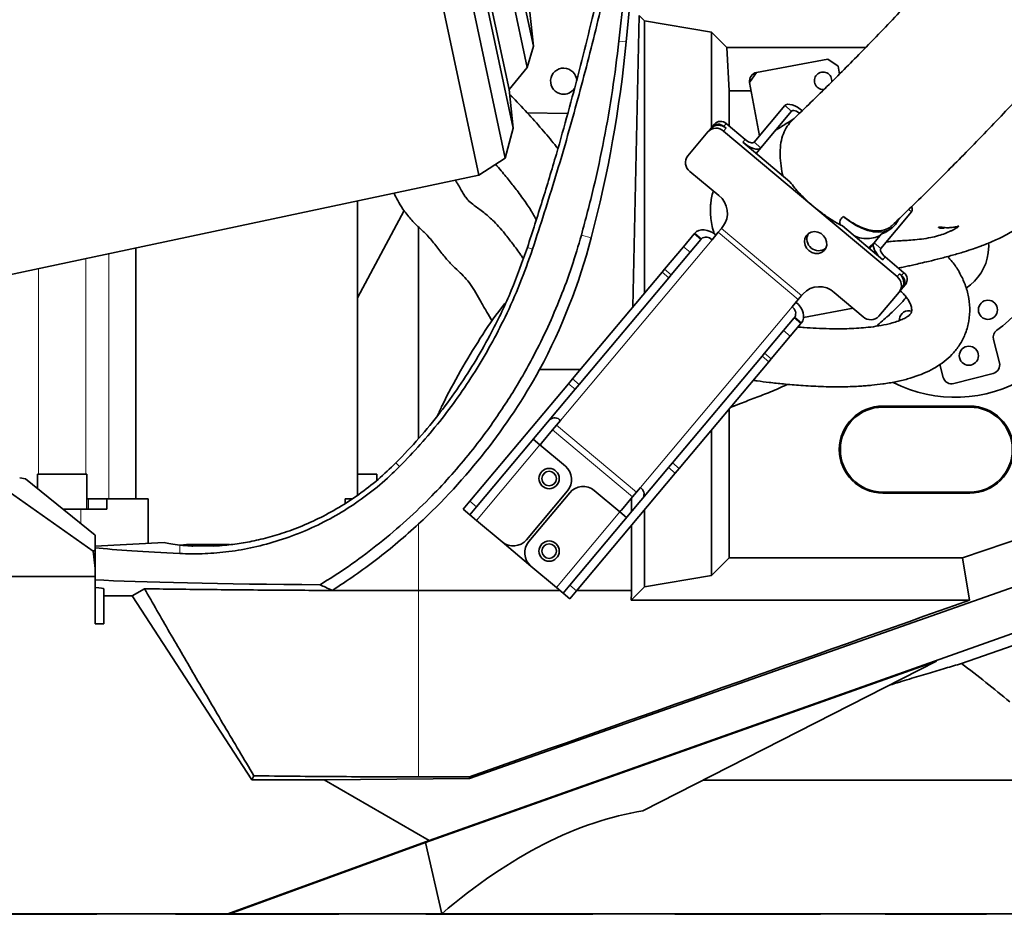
# Model space of a CAD drawing. Header units: millimetres. Extents: x 0 to 14900, y 0 to 10500.
# Tile 7 of 56: x 3291 to 3631, y 4831 to 5140. Entities that reach past the tile are written whole.
import ezdxf

# ---------------------------------------------------------------- set-up
doc = ezdxf.new("R2010")
doc.units = ezdxf.units.MM
doc.header["$LTSCALE"] = 25
doc.styles.add('SLDTEXTSTYLE0', font='TXT', dxfattribs={"width": 0.605})
doc.dimstyles.new('SLDDIMSTYLE0', dxfattribs={"dimtxt": 87.5, "dimasz": 87.5, "dimexe": 0, "dimexo": 0.0625, "dimgap": 21.875, "dimtad": 1, "dimdec": 0, "dimrnd": 1e-09, "dimzin": 12, "dimdsep": 46, "dimtxsty": 'SLDTEXTSTYLE0', "dimsah": 1, "dimcen": 0.09, "dimadec": 0, "dimazin": 3, "dimtfac": 1, "dimtofl": 0, "dimtmove": 0, "dimatfit": 3, "dimfxl": 1, "dimfrac": 2, "dimtolj": 1, "dimtzin": 12, "dimarcsym": 0})

# ---------------------------------------------------------------- blocks, each defined once
blk = doc.blocks.new('_D')
at = {"color": 7, "linetype": 'Continuous', "lineweight": 0}
for p, q in [((4339.86, 5274.27), (4339.86, 3924.27)), ((3428.89, 4045.47), (3428.89, 3924.27)), ((4339.86, 3961.77), (3428.89, 3961.77))]:
    blk.add_line(p, q, dxfattribs=at)
at = {"color": 7, "linetype": 'Continuous', "lineweight": 18}
for points in [[(3428.89, 3961.77), (3516.39, 3949.27), (3516.39, 3974.27)], [(4339.86, 3961.77), (4252.36, 3974.27), (4252.36, 3949.27)]]:
    blk.add_solid(points, dxfattribs=at)
at = {"color": 7, "linetype": 'Continuous', "lineweight": 18, "insert": (3784.11, 4074.56), "char_height": 87.5, "attachment_point": 1, "style": 'SLDTEXTSTYLE0'}
blk.add_mtext('911', dxfattribs=at)
blk = doc.blocks.new('_D_1')
at = {"color": 7, "linetype": 'Continuous', "lineweight": 0}
for p, q in [((2278.88, 5274.27), (2278.88, 3956.77)), ((3428.89, 4503.26), (3428.89, 3956.77)), ((2278.88, 3994.27), (3428.89, 3994.27))]:
    blk.add_line(p, q, dxfattribs=at)
at = {"color": 7, "linetype": 'Continuous', "lineweight": 18}
for points in [[(2278.88, 3994.27), (2366.38, 3981.77), (2366.38, 4006.77)], [(3428.89, 3994.27), (3341.39, 4006.77), (3341.39, 3981.77)]]:
    blk.add_solid(points, dxfattribs=at)
at = {"color": 7, "linetype": 'Continuous', "lineweight": 18, "insert": (2720.2, 4107.06), "char_height": 87.5, "attachment_point": 1, "style": 'SLDTEXTSTYLE0'}
blk.add_mtext('1150', dxfattribs=at)
blk = doc.blocks.new('_D_2')
at = {"color": 7, "linetype": 'Continuous', "lineweight": 0}
for p, q in [((1569.42, 5749.71), (1569.42, 3706.77)), ((3428.89, 4045.47), (3428.89, 3706.77)), ((1569.42, 3744.27), (3428.89, 3744.27))]:
    blk.add_line(p, q, dxfattribs=at)
at = {"color": 7, "linetype": 'Continuous', "lineweight": 18}
for points in [[(1569.42, 3744.27), (1656.92, 3731.77), (1656.92, 3756.77)], [(3428.89, 3744.27), (3341.39, 3756.77), (3341.39, 3731.77)]]:
    blk.add_solid(points, dxfattribs=at)
at = {"color": 7, "linetype": 'Continuous', "lineweight": 18, "insert": (2365.47, 3857.06), "char_height": 87.5, "attachment_point": 1, "style": 'SLDTEXTSTYLE0'}
blk.add_mtext('1859', dxfattribs=at)
blk = doc.blocks.new('_D_3')
at = {"color": 7, "linetype": 'Continuous', "lineweight": 0}
for p, q in [((6029.48, 5372.32), (6029.48, 3670.18)), ((3428.89, 4045.47), (3428.89, 3670.18)), ((6029.48, 3707.68), (3428.89, 3707.68))]:
    blk.add_line(p, q, dxfattribs=at)
at = {"color": 7, "linetype": 'Continuous', "lineweight": 18}
for points in [[(3428.89, 3707.68), (3516.39, 3695.18), (3516.39, 3720.18)], [(6029.48, 3707.68), (5941.98, 3720.18), (5941.98, 3695.18)]]:
    blk.add_solid(points, dxfattribs=at)
at = {"color": 7, "linetype": 'Continuous', "lineweight": 18, "insert": (4595.5, 3820.48), "char_height": 87.5, "attachment_point": 1, "style": 'SLDTEXTSTYLE0'}
blk.add_mtext('2601', dxfattribs=at)

msp = doc.modelspace()

# ---------------------------------------------------------------- linework, layer by layer
at = {"color": 7, "linetype": 'Continuous', "lineweight": 35}
for p, q in [((3378.9687656, 5419.4349009), (3449.6628504, 5086.8655903)), ((3389.5874618, 5417.7531992), (3458.6793576, 5092.7211369)), ((3396.3534127, 5409.3981567), (3461.4618028, 5103.1058771)), ((3400.4652088, 5396.7438819), (3460.070831, 5116.338516)), ((3409.2818154, 5392.2517337), (3466.2978906, 5124.0284885)), ((3414.2525475, 5386.4318998), (3468.4715593, 5131.3670039)), ((3504.3706016, 5174.2675931), (3500.4172923, 5132.7848523)), ((3468.4715593, 5131.3670039), (3465.6983795, 5157.7489108)), ((3502.7564238, 5041.4536405), (3504.8843108, 5141.9483628)), ((3506.8002248, 5140.0324488), (3504.8843108, 5141.9483628)), ((3506.8002248, 5140.0324488), (3506.8002248, 5046.2728549)), ((3529.7955306, 5136.1632125), (3506.8002248, 5140.0324488)), ((3535.0985848, 5130.8601583), (3529.7955306, 5136.1632125)), ((3529.7955306, 5136.1632125), (3529.7955306, 5103.2363459)), ((3466.2978906, 5124.0284885), (3468.4715593, 5131.3670039)), ((3535.0985848, 5130.8601583), (3582.9727947, 5130.8601583)), ((3535.8836242, 5115.8807153), (3535.0985848, 5130.8601583)), ((3545.3953709, 5122.2930523), (3569.9767436, 5126.8489404)), ((3573.4732149, 5124.4458823), (3569.9767436, 5126.8489404)), ((3460.070831, 5116.338516), (3466.2978906, 5124.0284885)), ((3545.3953709, 5122.2930523), (3542.9923128, 5118.796581)), ((3573.4732149, 5124.4458823), (3573.9756102, 5121.7352)), ((3546.3914319, 5100.4565754), (3542.9923128, 5118.796581)), ((3461.4618028, 5103.1058771), (3460.070831, 5116.338516)), ((3535.8836242, 5115.8807153), (3535.8836242, 5103.8177051)), ((3543.5327365, 5115.8807153), (3535.8836242, 5115.8807153)), ((3480.2191387, 5108.1715042), (3466.3571765, 5108.3210786)), ((3555.114351, 5110.8521456), (3544.5198535, 5098.2261151)), ((3557.4124844, 5108.9237828), (3546.8179869, 5096.2977523)), ((3530.0345962, 5103.5212531), (3530.8495575, 5104.4924862)), ((3541.4067588, 5099.1832449), (3534.8953811, 5104.6469395)), ((3458.6793576, 5092.7211369), (3461.4618028, 5103.1058771)), ((3521.6463104, 5093.5244834), (3528.6370714, 5101.855748)), ((3528.6370714, 5101.855748), (3529.4520327, 5102.8269811)), ((3530.0345962, 5103.5212531), (3529.4520327, 5102.8269811)), ((3564.4257939, 5076.5578473), (3534.0315028, 5102.0616857)), ((3534.8464642, 5103.0329188), (3534.0804197, 5103.6757064)), ((3556.8653695, 5084.5568635), (3540.5917975, 5098.2120117)), ((3546.8179869, 5096.2977523), (3545.1880642, 5094.3552861)), ((3449.6628504, 5086.8655903), (3458.6793576, 5092.7211369)), ((3522.3802345, 5088.1762448), (3532.3388123, 5079.8200059)), ((3230.2925013, 5040.2341497), (3449.6628504, 5086.8655903)), ((3407.8395456, 5077.9752322), (3407.8395456, 4976.5220548)), ((3407.8395456, 5044.5512906), (3423.8879796, 5074.6714442)), ((3565.8383205, 5075.3725967), (3564.4257939, 5076.5578473)), ((3593.7829694, 5051.9242522), (3565.8383205, 5075.3725967)), ((3588.1843868, 5061.5872214), (3598.7788843, 5074.2132519)), ((3428.8889757, 5068.9760742), (3428.8889757, 4996.058922)), ((3523.8847942, 5066.6334519), (3524.0648766, 5066.8480657)), ((3532.1606694, 5067.1619128), (3530.0247017, 5064.6163657)), ((3532.1606694, 5067.1619128), (3533.2578635, 5068.4694979)), ((3533.2578635, 5068.4694979), (3533.8066605, 5069.1235287)), ((3574.9839247, 5069.3535905), (3574.2292799, 5069.757281)), ((3588.8525974, 5057.7163923), (3574.9839247, 5069.3535905)), ((3589.636564, 5067.1290579), (3588.3647881, 5066.4693868)), ((3589.6644665, 5067.0833598), (3591.6157035, 5068.3393679)), ((3520.17488, 5062.2121483), (3523.8847942, 5066.6334519)), ((3526.1829276, 5064.705089), (3522.4730134, 5060.2837855)), ((3526.1829276, 5064.705089), (3526.3630099, 5064.9197029)), ((3583.9800806, 5061.8049194), (3586.1978304, 5063.9025724)), ((3585.8862534, 5063.5155842), (3584.2563308, 5061.573118)), ((3585.8862534, 5063.5155842), (3588.3647881, 5066.4693868)), ((3331.4720132, 5061.7418257), (3331.4720132, 4975.2675931)), ((3513.622898, 5054.4038001), (3520.17488, 5062.2121483)), ((3515.9210313, 5052.4754373), (3522.4730134, 5060.2837855)), ((3584.9485702, 5062.5304056), (3584.951703, 5062.5135023)), ((3596.1789365, 5053.2239308), (3589.6675588, 5058.6876255)), ((3481.9257489, 5016.6286089), (3512.7876174, 5053.4083515)), ((3512.7876174, 5053.4083515), (3513.622898, 5054.4038001)), ((3484.2238822, 5014.700246), (3515.0857507, 5051.4799887)), ((3515.9210313, 5052.4754373), (3515.0857507, 5051.4799887)), ((3595.3639752, 5052.2526977), (3594.5979307, 5052.8954853)), ((3587.5261325, 5038.244749), (3594.5168935, 5046.5760135)), ((3595.3318548, 5047.5472467), (3594.5168935, 5046.5760135)), ((3595.9144183, 5048.2415187), (3595.3318548, 5047.5472467)), ((3596.7293796, 5049.2127518), (3595.9144183, 5048.2415187)), ((3557.6023017, 5041.4760118), (3559.7382693, 5044.0215589)), ((3560.8354635, 5045.329144), (3559.7382693, 5044.0215589)), ((3561.3842604, 5045.9831747), (3560.8354635, 5045.329144)), ((3572.1731233, 5046.3950502), (3582.1317011, 5038.0388113)), ((3578.6192268, 5040.9861272), (3561.5668409, 5037.8256542)), ((3554.64688, 5033.2867059), (3558.3567942, 5037.7080094)), ((3558.3567942, 5037.7080094), (3558.5368766, 5037.9226233)), ((3594.5934133, 5037.2916424), (3594.5662534, 5036.7767977)), ((3548.0948979, 5025.4783577), (3554.64688, 5033.2867059)), ((3560.6549275, 5035.7796466), (3556.9450133, 5031.3583431)), ((3560.6549275, 5035.7796466), (3560.8350099, 5035.9942604)), ((3550.3930312, 5023.5499949), (3556.9450133, 5031.3583431)), ((3629.0871723, 5022.172897), (3627.0108065, 5030.2016077)), ((3516.3977488, 4987.7031664), (3547.2596173, 5024.482909)), ((3547.2596173, 5024.482909), (3548.0948979, 5025.4783577)), ((3550.3930312, 5023.5499949), (3549.5577506, 5022.5545462)), ((3470.6161993, 5019.8239373), (3484.6069478, 5019.8239373)), ((3518.6958822, 4985.7748036), (3549.5577506, 5022.5545462)), ((3608.5777568, 5021.5983394), (3609.7242195, 5017.1652969)), ((3480.5442072, 5014.9821516), (3481.9257489, 5016.6286089)), ((3613.3798024, 5015.011994), (3626.9338694, 5018.517314)), ((3446.556135, 4974.4767445), (3480.5442072, 5014.9821516)), ((3448.8542684, 4972.5483816), (3482.8423405, 5013.0537888)), ((3484.2238822, 5014.700246), (3482.8423405, 5013.0537888)), ((3247.477339, 5006.0048277), (3316.6903717, 4957.2181682)), ((3535.8836242, 5006.2583569), (3535.8836242, 4954.9600673)), ((3618.8889757, 5007.2675931), (3588.8889757, 5007.2675931)), ((3618.8889757, 5006.9007387), (3588.8889757, 5006.9007387)), ((3477.7549618, 5002.3237154), (3476.3914033, 5000.6986897)), ((3471.2168008, 4994.5318385), (3475.0278449, 4999.073664)), ((3475.0278449, 4999.073664), (3476.3914033, 5000.6986897)), ((3529.7955306, 4999.0028495), (3529.7955306, 4948.8719737)), ((3470.6842981, 4993.8972265), (3468.3861647, 4995.8255893)), ((3470.6842981, 4993.8972265), (3479.4938092, 4986.505169)), ((3481.028135, 4945.551302), (3515.0162072, 4986.0567092)), ((3515.0162072, 4986.0567092), (3516.3977488, 4987.7031664)), ((3518.6958822, 4985.7748036), (3517.3143405, 4984.1283463)), ((3291.3992754, 4982.5074361), (3293.4355789, 4982.1675931)), ((3293.4355789, 4982.1675931), (3317.3889757, 4962.7046423)), ((3297.5161691, 4983.7675931), (3297.5161691, 4978.8519746)), ((3297.5161691, 4983.7675931), (3306.0161691, 4983.7675931)), ((3306.0161691, 4983.7675931), (3314.5161691, 4983.7675931)), ((3314.5161691, 4971.7675931), (3314.5161691, 4983.7675931)), ((3407.8395456, 4983.7675931), (3414.5161691, 4983.7675931)), ((3414.5161691, 4981.6785951), (3414.5161691, 4983.7675931)), ((3483.3262683, 4943.6229392), (3517.3143405, 4984.1283463)), ((3503.9690033, 4977.5583358), (3505.3325617, 4979.1833614)), ((3315.1094358, 4975.2675931), (3314.5161691, 4975.2675931)), ((3321.4864849, 4975.2675931), (3315.1094358, 4975.2675931)), ((3321.4864849, 4971.7675931), (3321.4864849, 4975.2675931)), ((3321.4864849, 4975.2675931), (3330.3352011, 4975.2675931)), ((3330.3352011, 4975.2675931), (3331.4720132, 4975.2675931)), ((3331.4720132, 4975.2675931), (3335.7146539, 4975.2675931)), ((3335.7146539, 4975.2675931), (3335.7146539, 4959.9214256)), ((3403.5969049, 4975.2675931), (3405.9255908, 4975.2675931)), ((3403.5969049, 4975.2675931), (3403.5969049, 4973.7413045)), ((3446.4829954, 4878.8369989), (3729.6763111, 4978.5255882)), ((3480.2333502, 4978.0521767), (3466.0920227, 4961.1991989)), ((3480.9993946, 4977.4093891), (3466.8580672, 4960.5564113)), ((3498.261898, 4970.7568725), (3489.4523869, 4978.1489301)), ((3502.6054449, 4975.9333101), (3498.7944007, 4971.3914845)), ((3502.2984339, 4970.9002572), (3502.2984339, 4975.5674287)), ((3503.9690033, 4977.5583358), (3502.6054449, 4975.9333101)), ((3588.8889757, 4977.6344476), (3618.8889757, 4977.6344476)), ((3588.8889757, 4977.2675931), (3618.8889757, 4977.2675931)), ((3306.2350423, 4971.7675931), (3312.5161691, 4971.7675931)), ((3312.5161691, 4971.7675931), (3321.4864849, 4971.7675931)), ((3444.2332527, 4971.7084411), (3446.556135, 4974.4767445)), ((3448.8542684, 4972.5483816), (3446.531386, 4969.7800783)), ((3446.531386, 4969.7800783), (3444.2332527, 4971.7084411)), ((3446.531386, 4969.7800783), (3448.8295193, 4967.8517154)), ((3500.5600313, 4968.8285097), (3498.261898, 4970.7568725)), ((3506.8002248, 4971.5981112), (3506.8002248, 4945.0027374)), ((3658.6965016, 4969.2725413), (3616.4121186, 4954.9600673)), ((3738.3816516, 4966.0396344), (3432.509017, 4857.500162)), ((3457.6390304, 4960.4596579), (3448.8295193, 4967.8517154)), ((3502.2984339, 4943.6377897), (3502.2984339, 4966.2330858)), ((3317.3889757, 4957.5506744), (3317.3889757, 4962.7046423)), ((3616.0143876, 4918.4836305), (3741.5379271, 4962.2714585)), ((3341.1881341, 4960.2082786), (3317.3889757, 4958.9610175)), ((3348.8649432, 4959.4841581), (3346.6748677, 4959.3495979)), ((3363.6614542, 4959.4841581), (3348.8649432, 4959.4841581)), ((3467.5976082, 4952.103419), (3457.6390304, 4960.4596579)), ((3317.3889757, 4957.5506744), (3316.6903717, 4957.2181682)), ((3316.6903717, 4957.2181682), (3317.3889757, 4951.3245415)), ((3317.3889757, 4957.5506744), (3317.3889757, 4951.3245415)), ((3535.8836242, 4954.9600673), (3529.7955306, 4948.8719737)), ((3616.4121186, 4954.9600673), (3535.8836242, 4954.9600673)), ((3616.4121186, 4954.9600673), (3618.8159554, 4940.3606093)), ((3467.5976082, 4952.103419), (3476.4071193, 4944.7113615)), ((3285.6259532, 4948.5282871), (3317.3889757, 4948.5282871)), ((3317.3889757, 4948.5282871), (3317.3889757, 4951.3245415)), ((3317.3889757, 4932.1675931), (3317.3889757, 4948.5282871)), ((3529.7955306, 4948.8719737), (3506.8002248, 4945.0027374)), ((3476.4071193, 4944.7113615), (3478.7052526, 4942.7829986)), ((3478.7052526, 4942.7829986), (3481.028135, 4945.551302)), ((3506.8002248, 4945.0027374), (3502.1580967, 4940.3606093)), ((3320.3889757, 4941.8545098), (3320.3889757, 4944.3147367)), ((3320.3889757, 4941.8545098), (3320.3889757, 4932.1675931)), ((3320.3889757, 4941.8545098), (3330.1927796, 4941.8545098)), ((3330.1927796, 4941.8545098), (3334.4224742, 4944.2896298)), ((3371.3798784, 4878.4319394), (3330.1927796, 4941.8545098)), ((3428.8889757, 4943.6377897), (3477.6865523, 4943.6377897)), ((3481.0033859, 4940.8546358), (3478.7052526, 4942.7829986)), ((3483.3262683, 4943.6229392), (3481.0033859, 4940.8546358)), ((3483.3387294, 4943.6377897), (3502.2984339, 4943.6377897)), ((3618.8159554, 4940.3606093), (3502.1580967, 4940.3606093)), ((3317.3889757, 4932.1675931), (3320.3889757, 4932.1675931)), ((3607.4247016, 4919.3412645), (3431.3077611, 4856.8458411)), ((3506.2329446, 4867.6730971), (3607.4247016, 4919.3412645)), ((3372.1258003, 4879.8057567), (3371.3798784, 4878.4319394)), ((3371.3798784, 4878.4319394), (3396.3998061, 4878.4319394)), ((3396.3998061, 4878.4319394), (3446.4829954, 4878.8369989)), ((3396.3998061, 4878.4319394), (3432.509017, 4857.500162)), ((3446.3833498, 4879.4421865), (3428.8889757, 4879.4421865)), ((3446.3833498, 4879.4421865), (3446.4829954, 4878.8369989)), ((3659.0460622, 4878.337577), (3527.1192566, 4878.337577)), ((3432.509017, 4857.500162), (3363.1831038, 4832.2675931)), ((3431.3077611, 4856.8458411), (3363.7795798, 4832.2675931)), ((3436.891504, 4832.2675931), (3431.3077611, 4856.8458411)), ((3363.1831038, 4832.2675931), (3263.7214744, 4832.2675931)), ((3318.0342202, 4832.0850534), (3271.5424916, 4832.0850534)), ((3318.0342202, 4832.0850534), (3318.0342202, 4832.2675931)), ((3345.0677018, 4832.0850534), (3345.0677018, 4832.2675931)), ((3345.1942573, 4832.2675931), (3345.0677018, 4832.0850534)), ((3401.4005675, 4832.0850534), (3345.0677018, 4832.0850534)), ((3363.7795798, 4832.2675931), (3363.1831038, 4832.2675931)), ((3363.7795798, 4832.2675931), (3436.891504, 4832.2675931)), ((3401.4005675, 4832.0850534), (3401.3608589, 4832.2675931)), ((3401.4005675, 4832.0850534), (3401.4005675, 4832.2675931)), ((3431.3539411, 4832.0850534), (3431.3539411, 4832.2675931)), ((3431.414547, 4832.2675931), (3431.3539411, 4832.0850534)), ((3488.9517758, 4832.0850534), (3431.3539411, 4832.0850534)), ((3674.3889757, 4832.2675931), (3436.891504, 4832.2675931)), ((3488.9517758, 4832.0850534), (3488.9517758, 4832.2675931)), ((3517.2649118, 4832.0850534), (3517.2649118, 4832.2675931)), ((3567.3589672, 4832.0850534), (3517.2649118, 4832.0850534)), ((3567.3589672, 4832.0850534), (3567.3589672, 4832.2675931)), ((3589.7214473, 4832.0850534), (3589.7214473, 4832.2675931)), ((3624.6853577, 4832.0850534), (3589.7214473, 4832.0850534)), ((3624.6853577, 4832.0850534), (3624.6853577, 4832.2675931))]:
    msp.add_line(p, q, dxfattribs=at)
at = {"color": 8, "linetype": 'Continuous', "lineweight": 18}
for p, q in [((3497.9563327, 5133.0718438), (3500.4172923, 5132.7848523)), ((3557.4124844, 5108.9237828), (3555.114351, 5110.8521456)), ((3534.8953811, 5104.6469395), (3534.0804197, 5103.6757064)), ((3534.8464642, 5103.0329188), (3534.0315028, 5102.0616857)), ((3540.5917975, 5098.2120117), (3541.4067588, 5099.1832449)), ((3544.5198535, 5098.2261151), (3546.8179869, 5096.2977523)), ((3598.7788843, 5074.2132519), (3597.8136207, 5075.0232042)), ((3526.3630099, 5064.9197029), (3524.0648766, 5066.8480657)), ((3559.7382693, 5044.0215589), (3532.1606694, 5067.1619128)), ((3560.8354635, 5045.329144), (3533.2578635, 5068.4694979)), ((3477.7549618, 5002.3237154), (3530.0247017, 5064.6163657)), ((3484.9963779, 5066.1756428), (3488.3716864, 5065.2113538)), ((3523.8847942, 5066.6334519), (3526.1829276, 5064.705089)), ((3585.8862534, 5063.5155842), (3588.1843868, 5061.5872214)), ((3468.1815682, 5061.3780672), (3466.4038762, 5061.9782408)), ((3522.4730134, 5060.2837855), (3520.17488, 5062.2121483)), ((3314.1858982, 4983.7675931), (3314.1858982, 5058.0673253)), ((3322.1647137, 5059.7633779), (3322.1647137, 4975.2675931)), ((3589.6675588, 5058.6876255), (3588.8525974, 5057.7163923)), ((3297.8464399, 5054.5940551), (3297.8464399, 4983.7675931)), ((3515.0857507, 5051.4799887), (3512.7876174, 5053.4083515)), ((3513.622898, 5054.4038001), (3515.9210313, 5052.4754373)), ((3595.3639752, 5052.2526977), (3596.1789365, 5053.2239308)), ((3593.7829694, 5051.9242522), (3594.5979307, 5052.8954853)), ((3557.6023017, 5041.4760118), (3505.3325617, 4979.1833614)), ((3558.3567942, 5037.7080094), (3560.6549275, 5035.7796466)), ((3558.5368766, 5037.9226233), (3560.8350099, 5035.9942604)), ((3556.9450133, 5031.3583431), (3554.64688, 5033.2867059)), ((3549.5577506, 5022.5545462), (3547.2596173, 5024.482909)), ((3548.0948979, 5025.4783577), (3550.3930312, 5023.5499949)), ((3481.9257489, 5016.6286089), (3484.2238822, 5014.700246)), ((3482.8423405, 5013.0537888), (3480.5442072, 5014.9821516)), ((3588.8889757, 5006.9007387), (3588.8889757, 5007.2675931)), ((3618.8889757, 5006.9007387), (3618.8889757, 5007.2675931)), ((3502.6054449, 4975.9333101), (3475.0278449, 4999.073664)), ((3503.9690033, 4977.5583358), (3476.3914033, 5000.6986897)), ((3448.8295193, 4967.8517154), (3470.6842981, 4993.8972265)), ((3422.3638002, 4986.4394676), (3421.0897752, 4987.6976901)), ((3517.3143405, 4984.1283463), (3515.0162072, 4986.0567092)), ((3516.3977488, 4987.7031664), (3518.6958822, 4985.7748036)), ((3315.1094358, 4971.7675931), (3315.1094358, 4975.2675931)), ((3588.8889757, 4977.6344476), (3588.8889757, 4977.2675931)), ((3618.8889757, 4977.6344476), (3618.8889757, 4977.2675931)), ((3312.5161691, 4971.7675931), (3312.5161691, 4966.6639637)), ((3446.556135, 4974.4767445), (3448.8542684, 4972.5483816)), ((3498.261898, 4970.7568725), (3476.4071193, 4944.7113615)), ((3428.8889757, 4966.6251821), (3428.8889757, 4943.6377897)), ((3346.595877, 4956.406409), (3346.595877, 4959.3578736)), ((3481.028135, 4945.551302), (3483.3262683, 4943.6229392)), ((3428.8889757, 4879.4421865), (3428.8889757, 4943.6377897))]:
    msp.add_line(p, q, dxfattribs=at)
at = {"color": 7, "linetype": 'Continuous', "lineweight": 35, "flags": 128}
for points in [[(3561.3405404, 5108.9378862), (3560.4125347, 5109.6529721), (3559.4575548, 5110.2659298), (3558.5122999, 5110.7532036), (3557.6130958, 5111.0960679), (3556.7944982, 5111.2813466), (3556.0879654, 5111.3019195), (3555.5206491, 5111.1569961), (3555.114351, 5110.8521456)], [(3560.205483, 5108.2198701), (3560.0615762, 5108.324196), (3559.5840862, 5108.6306749), (3559.1114588, 5108.8743118), (3558.6618567, 5109.0457439), (3558.2525579, 5109.1383833), (3557.8992915, 5109.1486697), (3557.6156334, 5109.076208), (3557.4124844, 5108.9237828)], [(3546.8179869, 5096.2977523), (3546.4116887, 5095.9929019), (3545.8443725, 5095.8479784), (3545.1378397, 5095.8685514), (3544.3192421, 5096.0538301), (3543.4200379, 5096.3966944), (3542.4747831, 5096.8839682), (3541.5198031, 5097.4969258), (3540.5917975, 5098.2120117)], [(3544.5198535, 5098.2261151), (3544.3167045, 5098.0736899), (3544.0330463, 5098.0012282), (3543.67978, 5098.0115147), (3543.2704812, 5098.104154), (3542.8208791, 5098.2755862), (3542.3482516, 5098.5192231), (3541.8707617, 5098.8257019), (3541.4067588, 5099.1832449)], [(3594.3420306, 5071.5357182), (3594.2327962, 5071.3149858), (3593.3086376, 5069.8768209), (3592.157496, 5068.7279176), (3590.7964859, 5067.8853571), (3589.2458416, 5067.3616659), (3587.5286171, 5067.1646299), (3585.6703427, 5067.2971785), (3583.6986459, 5067.7573409), (3581.6428406, 5068.5382759), (3579.5334908, 5069.6283731), (3577.4019568, 5071.0114258), (3575.2799288, 5072.6668716)], [(3531.3882601, 5066.2413914), (3530.4391722, 5066.9313524), (3529.4217556, 5067.469901), (3528.3751091, 5067.8363409), (3527.3394548, 5068.0165902), (3526.3545922, 5068.003722), (3525.458369, 5067.7982307), (3524.6852267, 5067.4080134), (3524.0648766, 5066.8480657)], [(3563.4117927, 5060.8452842), (3564.4185016, 5060.2108026), (3565.5428132, 5059.8794538), (3566.6848276, 5059.8806799), (3567.7430718, 5060.2143717), (3568.623516, 5060.8508794), (3569.247929, 5061.7336463), (3569.560829, 5062.7842349), (3569.5344134, 5063.9092956), (3569.1710293, 5065.008862), (3568.502965, 5065.9852327), (3567.589581, 5066.7516529), (3566.5120355, 5067.2400228), (3565.366073, 5067.4069485), (3564.2535174, 5067.2375981), (3563.2732242, 5066.747019), (3562.5122966, 5065.9788013), (3562.0383465, 5065.0012046), (3561.8934863, 5063.9010926), (3562.0905876, 5062.7762151), (3562.6121371, 5061.7265224), (3563.4117927, 5060.8452842)], [(3588.8525974, 5057.7163923), (3587.9872288, 5058.5061261), (3587.2177528, 5059.3401588), (3586.57374, 5060.1864389), (3586.0799394, 5061.0124444), (3585.7553275, 5061.7864323), (3585.612379, 5062.4786588), (3585.6565873, 5063.062522), (3585.8862534, 5063.5155842)], [(3625.2435384, 5060.0486478), (3625.3870065, 5062.5263383), (3625.3510591, 5063.4023744)], [(3584.8294826, 5062.2561738), (3584.9443157, 5062.4827049), (3584.9695998, 5062.7062345)], [(3589.6675588, 5058.6876255), (3589.2348744, 5059.0824923), (3588.8501364, 5059.4995087), (3588.52813, 5059.9226487), (3588.2812298, 5060.3356515), (3588.1189238, 5060.7226455), (3588.0474496, 5061.0687587), (3588.0695537, 5061.3606903), (3588.1843868, 5061.5872214)], [(3560.8350099, 5035.9942604), (3561.278728, 5036.7024199), (3561.5287624, 5037.531577), (3561.5755042, 5038.4498677), (3561.4171574, 5039.4220026), (3561.059807, 5040.410623), (3560.5171858, 5041.377737), (3559.8101464, 5042.2861787), (3558.9658601, 5043.1010374)]]:
    msp.add_lwpolyline(points, dxfattribs=at)
at = {"color": 7, "linetype": 'Continuous', "lineweight": 35}
for centre, radius in [((3625.129915, 5040.4503763), 3.3), ((3618.5617057, 5024.6176852), 3.3), ((3473.8889757, 4982.2675931), 3.5), ((3473.8889757, 4982.2675931), 2.5), ((3473.8889757, 4957.2675931), 3.5), ((3473.8889757, 4957.2675931), 2.5)]:
    msp.add_circle(centre, radius, dxfattribs=at)
at = {"color": 7, "linetype": 'Continuous', "lineweight": 18}
msp.add_arc((3748.8889757, 5324.2675931), 1470.0106292, 103.9946004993, 206.0053995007, dxfattribs=at)
at = {"color": 7, "linetype": 'Continuous', "lineweight": 35}
for centre, radius, start, end in [((3478.8889757, 5119.2675931), 4.5, 1.901919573, 262.442926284), ((3545.9420775, 5119.3432876), 3, 100.5, 190.5), ((3568.3026275, 5119.4194495), 3, 352.326650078, 280.5), ((3478.8889757, 5119.2675931), 4.5, 262.442926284, 325.004879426), ((3532.1351086, 5101.5657713), 2.8698539, 47.324663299, 137.047859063), ((3532.9500699, 5102.5370044), 2.8698539, 47.3246633, 137.047859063), ((3531.4377546, 5099.2484389), 3.8264719, 47.324663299, 137.047859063), ((3532.252716, 5100.219672), 3.8264719, 47.324663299, 137.047859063), ((3524.7003421, 5091.2191033), 3.8264719, 142.952140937, 232.675336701), ((3527.698597, 5073.7342889), 7.6529438, 322.952140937, 52.675336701), ((3597.0713929, 5075.2133666), 1.978827, 329.641569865, 22.093233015), ((3608.3889757, 5062.2675931), 35, 304.505190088, 10.5), ((3528.032987, 5062.826129), 2.6780357, 41.950533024, 128.578246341), ((3566.7846847, 5064.8649403), 4.0604377, 154.084668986, 305.915331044), ((3608.3889757, 5062.2675931), 17, 302.688950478, 352.5), ((3613.8889757, 5057.2675931), 47, 242.932367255, 0), ((3594.4388558, 5050.9417869), 2.8698539, 322.952140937, 52.675336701), ((3591.4628618, 5048.8813936), 3.8264719, 322.952140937, 52.675336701), ((3592.2778231, 5049.8526268), 3.8264719, 322.952140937, 52.675336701), ((3593.6238945, 5049.9705538), 2.8698539, 322.952140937, 52.675336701), ((3566.9856269, 5040.7685566), 7.6529438, 47.324663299, 137.047859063), ((3556.1851203, 5039.2036843), 2.6780357, 331.421753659, 58.049466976), ((3597.8651813, 5036.860906), 3.3, 73.08411459, 172.5), ((3584.7254493, 5040.8520581), 3.8264719, 227.324663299, 317.047859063), ((3629.9152495, 5030.9527478), 3, 124.505190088, 194.5), ((3283.271875, 5123.8061473), 214.2666466, 312.81293584, 330.968296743), ((3626.1827294, 5021.421757), 3, 284.5, 14.5), ((3612.6286624, 5017.9164369), 3, 194.5, 284.5), ((3588.8889757, 4992.2675931), 15, 90, 270), ((3588.8889757, 4992.2675931), 14.6331455, 90, 270), ((3618.8889757, 4992.2675931), 15, 270, 90), ((3618.8889757, 4992.2675931), 14.6331455, 270, 90), ((3475.7632471, 5000.5334786), 2.6780357, 41.950533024, 128.578246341), ((3472.7488896, 4993.2462633), 2, 140, 164.469800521), ((3475.6370835, 4981.9089023), 6, 320, 50), ((3485.5956613, 4973.5526634), 6, 50, 140), ((3503.9153803, 4976.911034), 2.6780357, 331.421753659, 58.049466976), ((3497.2623118, 4972.6770598), 2, 295.530199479, 320), ((3461.4957561, 4965.0559246), 6, 230, 320), ((3471.4543339, 4956.6996856), 6, 140, 230)]:
    msp.add_arc(centre, radius, start, end, dxfattribs=at)
for centre, major_axis, ratio, start_param, end_param in [((3428.8889757, 4587.4118514), (123.8323255, 1064.7821136), 0.0060541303, 5.2511419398, 5.3587495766), ((3080.3889757, 5172.8315472), (0, 422.0268455), 0.9997758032, 4.4545330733, 4.6173546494), ((3283.271875, 5119.3138459), (0, 212.1600356), 0.9997758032, 4.2243009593, 4.4545330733), ((3428.8889757, 4961.2675931), (124, 0), 0.0524077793, 3.594466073, 3.9866959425), ((3428.8889757, 4961.2675931), (90, 0), 0.0524077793, 3.3681129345, 3.5584453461), ((3428.8889757, 4948.7675931), (124, 0), 0.0261859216, 3.594466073, 4.4348317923), ((3288.8889757, 4944.3147367), (31.5, 0), 0.0261859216, 0, 0.4399759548), ((3546.7180541, 4248.3477161), (0, 1096.2731376), 0.0524077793, 0.8837832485, 0.8876436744), ((1435.3683015, 4248.3477161), (3243.7011487, 1094.9241264), 0.0167612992, 5.3754299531, 5.4451560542), ((3428.8889757, 4254.1211048), (104.6578472, 613.4239628), 0.3620241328, 0.1198980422, 0.4078012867)]:
    msp.add_ellipse(centre, major_axis=major_axis, ratio=ratio, start_param=start_param, end_param=end_param, dxfattribs=at)
for points, knots in [([(3780.6500312, 5401.0142653), (3779.5702893, 5399.0448541), (3775.9068153, 5392.362807), (3769.5715014, 5381.3398751), (3761.8242105, 5368.0225412), (3754.220707, 5355.2054715), (3746.7813263, 5342.8432359), (3739.0931264, 5330.2565136), (3731.1658657, 5317.5003157), (3722.9840882, 5304.6231993), (3714.9749488, 5292.3534279), (3707.0712112, 5280.6283584), (3699.2515096, 5269.4765413), (3691.5856297, 5258.9425652), (3684.2125224, 5249.1116733), (3677.1992801, 5239.9751294), (3670.6057281, 5231.5082647), (3664.4793667, 5223.733402), (3658.9207005, 5216.7631596), (3654.0255543, 5210.6946484), (3649.8579575, 5205.5836949), (3646.4111601, 5201.3984231), (3643.8831077, 5198.3553755), (3642.1450415, 5196.275998), (3641.020713, 5194.9357423), (3639.9332014, 5193.643074), (3638.6082121, 5192.0730935), (3636.8043544, 5189.9451649), (3634.4241747, 5187.1537194), (3631.3867134, 5183.6179), (3627.617957, 5179.2713205), (3623.103958, 5174.1223277), (3617.8417101, 5168.1952578), (3611.8296721, 5161.5184528), (3605.7218339, 5154.8392846), (3599.6276442, 5148.2748005), (3593.6454309, 5141.9225554), (3587.2397747, 5135.2258049), (3580.9187852, 5128.7286515), (3574.7249745, 5122.4645705), (3568.7016022, 5116.4695594), (3562.9332158, 5110.8114341), (3559.2654375, 5107.2929373), (3557.6204053, 5105.7148592)], [0, 0, 0, 0, 0.01764001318, 0.05985108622, 0.10124009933, 0.14169756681, 0.18107536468, 0.21922770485, 0.2624538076, 0.30366680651, 0.34280040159, 0.37986157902, 0.41561280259, 0.44933920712, 0.48104352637, 0.51070357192, 0.53830126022, 0.56387450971, 0.58704735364, 0.60699115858, 0.62388974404, 0.63778488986, 0.64870304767, 0.65433530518, 0.65865292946, 0.66217982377, 0.66735987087, 0.67450170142, 0.68371777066, 0.69571537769, 0.71061716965, 0.72843029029, 0.74917410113, 0.77288772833, 0.79964440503, 0.82178875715, 0.84580546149, 0.8718114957, 0.89996210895, 0.92416003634, 0.94997916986, 0.97756519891, 1, 1, 1, 1]), ([(3592.2307147, 5069.6385617), (3593.8814126, 5071.2225419), (3597.6267213, 5074.8164733), (3603.5440289, 5080.6173369), (3609.7863806, 5086.8234974), (3616.2208171, 5093.3214294), (3622.8029587, 5100.0751365), (3629.485206, 5107.0489209), (3635.7337523, 5113.6746025), (3641.7861001, 5120.1885552), (3647.5989474, 5126.5377777), (3653.1260124, 5132.6635822), (3658.0787641, 5138.2243415), (3662.4609443, 5143.19995), (3666.2762544, 5147.573886), (3669.5279455, 5151.3321858), (3672.3274156, 5154.5896886), (3674.6783479, 5157.3410486), (3676.59875, 5159.5993834), (3678.0145986, 5161.2704065), (3679.1643943, 5162.6308827), (3680.3327627, 5164.016404), (3682.1313901, 5166.1552655), (3684.7641793, 5169.3004484), (3688.3708898, 5173.6407304), (3692.7450853, 5178.9574728), (3697.8784857, 5185.2787887), (3703.6797308, 5192.5412685), (3710.0123968, 5200.6262526), (3716.7297116, 5209.4005694), (3723.7705906, 5218.8143612), (3731.1141479, 5228.8056284), (3738.7882353, 5239.3882815), (3746.828473, 5250.5911384), (3755.2932285, 5262.5215494), (3764.1639403, 5275.3027986), (3773.3593102, 5288.975972), (3782.7820024, 5303.576056), (3792.2696846, 5319.0306402), (3801.7235268, 5335.3346455), (3811.0236373, 5352.4700627), (3818.8633292, 5367.8023187), (3823.4082192, 5377.4363295), (3825.1296012, 5381.0852215)], [0, 0, 0, 0, 0.0213710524, 0.0484893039, 0.0739286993, 0.0978217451, 0.1256799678, 0.1514658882, 0.1753110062, 0.1973158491, 0.2203059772, 0.2410711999, 0.2596699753, 0.2761407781, 0.2905051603, 0.3027732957, 0.3129481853, 0.3222591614, 0.329500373, 0.3348184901, 0.3384067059, 0.3426281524, 0.3481771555, 0.3589993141, 0.3728359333, 0.3897078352, 0.4096392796, 0.4327298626, 0.4581391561, 0.4854443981, 0.5147054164, 0.5460010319, 0.5787642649, 0.6135482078, 0.6503464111, 0.6891426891, 0.7307642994, 0.7744073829, 0.8200375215, 0.8676249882, 0.9171527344, 0.9686215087, 1, 1, 1, 1]), ([(3505.3819107, 5229.1686597), (3504.4362666, 5222.5881536), (3502.1028341, 5206.350366), (3497.3946492, 5180.5219562), (3491.3603716, 5151.6424693), (3484.3904639, 5122.8081163), (3477.6593083, 5098.2818167), (3471.5935068, 5078.0152947), (3468.1340437, 5067.3248235), (3466.4038762, 5061.9782408)], [0, 0, 0, 0, 0.1166840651, 0.2879248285, 0.4605126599, 0.6331417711, 0.8057120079, 0.9028315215, 1, 1, 1, 1]), ([(3468.1815682, 5061.3780672), (3470.8691303, 5069.7016442), (3476.244304, 5086.3489517), (3483.4529226, 5111.5602644), (3490.0399558, 5136.9426287), (3495.9730609, 5162.5716433), (3501.2186136, 5188.4219301), (3505.1903097, 5210.3774076), (3507.1482233, 5223.7446941), (3507.8261734, 5228.3732702)], [0, 0, 0, 0, 0.152348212, 0.3046992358, 0.4575176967, 0.6103372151, 0.7643750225, 0.9184121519, 1, 1, 1, 1]), ([(3484.9963779, 5066.1756428), (3486.4462887, 5071.6315803), (3489.348509, 5082.5524816), (3492.8723502, 5099.1985778), (3495.8410918, 5116.0311923), (3497.2508007, 5127.3879882), (3497.9563327, 5133.0718438)], [0, 0, 0, 0, 0.2489153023, 0.49824241, 0.7488800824, 1, 1, 1, 1]), ([(3476.8855789, 5096.0163928), (3476.6996332, 5096.2602749), (3475.1990773, 5098.2283696), (3471.9058769, 5102.1310267), (3466.9527047, 5107.7336619), (3462.9986957, 5111.995052), (3460.6479498, 5114.3575285), (3460.2354936, 5114.772043)], [0, 0, 0, 0, 0.040424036, 0.3262163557, 0.6244366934, 0.9341045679, 1, 1, 1, 1]), ([(3594.2666374, 5054.8285402), (3594.7996873, 5054.9397164), (3595.9473508, 5055.1790802), (3597.6997326, 5055.5564979), (3599.7127541, 5055.9980598), (3602.0517893, 5056.5257218), (3605.1067169, 5057.2403981), (3608.8075408, 5058.1542661), (3612.9176542, 5059.2515962), (3616.7436453, 5060.3763103), (3619.9576439, 5061.4224341), (3622.5034565, 5062.3308285), (3624.5623839, 5063.1270226), (3626.456651, 5063.9093955), (3628.6029251, 5064.8550674), (3630.9944211, 5066.019957), (3633.3190618, 5067.3081207), (3635.4043929, 5068.6382495), (3637.3828163, 5070.0992081), (3639.3890268, 5071.8389013), (3641.4967598, 5074.0557398), (3643.4470223, 5076.6663564), (3644.956549, 5079.3122256), (3645.9714174, 5081.6341274), (3646.697358, 5083.7919183), (3647.264981, 5086.0894841), (3647.6734995, 5088.9208121), (3647.7415369, 5092.2552606), (3647.3249481, 5095.7418394), (3646.4709529, 5098.9998259), (3645.3167815, 5101.8695226), (3643.9636056, 5104.3569057), (3642.4696761, 5106.5129508), (3640.7930978, 5108.4835061), (3638.8383817, 5110.3440988), (3636.8913772, 5111.8898792), (3635.5543446, 5112.6871061), (3635.0626818, 5112.9802678)], [0, 0, 0, 0, 0.01552570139, 0.03342703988, 0.05144813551, 0.07476177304, 0.10265385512, 0.14279292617, 0.18745541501, 0.23207107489, 0.26965976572, 0.30113234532, 0.32734128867, 0.34967164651, 0.37695822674, 0.41184423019, 0.44755471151, 0.47740489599, 0.5025713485, 0.52950796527, 0.56057728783, 0.59532651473, 0.62608259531, 0.65087512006, 0.66974841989, 0.69121808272, 0.71823837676, 0.75111868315, 0.78584548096, 0.81792969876, 0.84716117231, 0.8743695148, 0.89970288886, 0.92376131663, 0.95096680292, 0.98196917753, 1, 1, 1, 1]), ([(3558.3284186, 5106.3835062), (3557.3964678, 5105.788683), (3555.2377752, 5104.4108843), (3553.0884622, 5103.0550493), (3552.0080494, 5102.3770755), (3551.811074, 5102.2534707)], [0, 0, 0, 0, 0.3831699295, 0.8875426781, 1, 1, 1, 1]), ([(3557.6419956, 5105.6941206), (3557.0534102, 5105.0745994), (3555.813763, 5103.769797), (3554.5370231, 5101.1757145), (3553.7017352, 5098.1132734), (3553.4053388, 5094.7203367), (3553.6224364, 5091.0081085), (3554.0704199, 5088.2947064), (3554.400006, 5086.760262), (3554.4353028, 5086.5959315)], [0, 0, 0, 0, 0.1513186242, 0.3186992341, 0.4813926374, 0.6487788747, 0.8118990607, 0.979855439, 1, 1, 1, 1]), ([(3455.4102875, 5090.5981206), (3456.076467, 5089.8406354), (3457.8811874, 5087.7885621), (3460.47875, 5084.6151066), (3463.5488098, 5080.6672088), (3466.3327783, 5076.7246538), (3468.439066, 5073.4400614), (3469.1883306, 5071.9377511), (3469.4309032, 5071.4513817)], [0, 0, 0, 0, 0.104458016, 0.2829831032, 0.4500405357, 0.6804007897, 0.896530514, 1, 1, 1, 1]), ([(3464.9457392, 5058.0920854), (3464.6778554, 5058.498575), (3463.5567198, 5060.1997975), (3461.4073524, 5063.0723159), (3458.8333524, 5066.4336665), (3456.5450493, 5069.1403801), (3454.1980054, 5071.6092287), (3451.20424, 5074.2304902), (3448.2671056, 5076.2231788), (3446.3273842, 5077.7731685), (3445.1267691, 5079.1473475), (3444.2114481, 5080.5559478), (3443.3368381, 5082.135009), (3442.4564657, 5083.6942759), (3441.8196223, 5084.7471532), (3441.5777983, 5085.146955)], [0, 0, 0, 0, 0.0414548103, 0.1734948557, 0.2824934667, 0.3713097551, 0.4514185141, 0.5525316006, 0.6681517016, 0.7440705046, 0.8035284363, 0.8568531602, 0.9109943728, 0.9662025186, 1, 1, 1, 1]), ([(3564.4257939, 5076.5578473), (3563.4008326, 5077.4850579), (3561.3206998, 5079.3668081), (3558.805249, 5082.0920408), (3557.4315791, 5083.8374341), (3556.8653695, 5084.5568635)], [0, 0, 0, 0, 0.3634558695, 0.7376244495, 1, 1, 1, 1]), ([(3420.4420629, 5080.6541427), (3420.8433981, 5079.8080586), (3421.7412848, 5077.9151581), (3423.5777385, 5074.9373137), (3426.0798442, 5071.6784846), (3429.0972243, 5068.7482985), (3431.9343519, 5066.1204221), (3434.9276083, 5062.5743057), (3437.5860882, 5058.9435655), (3440.1534321, 5056.0645851), (3442.6559021, 5053.7208361), (3444.8790752, 5051.6213502), (3446.8881799, 5049.2440512), (3448.6759834, 5046.3109648), (3450.42345, 5043.1267473), (3452.2243909, 5039.9226452), (3453.6566705, 5037.6425827), (3454.3044304, 5036.6114062)], [0, 0, 0, 0, 0.0410452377, 0.0918284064, 0.1545247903, 0.2130648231, 0.2731577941, 0.3410024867, 0.4121413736, 0.4815198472, 0.5527331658, 0.6223920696, 0.6968131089, 0.7758161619, 0.8556552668, 0.9347189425, 1, 1, 1, 1]), ([(3530.4224086, 5081.4280595), (3530.2090629, 5080.6201005), (3529.8083046, 5079.102394), (3529.5439624, 5076.9993301), (3529.4829285, 5075.8367971), (3529.4754109, 5074.9556884), (3529.490118, 5073.7356823), (3529.6219978, 5071.7698846), (3530.0120424, 5069.1823502), (3530.5393847, 5067.4637796), (3530.8029988, 5066.6046801)], [0, 0, 0, 0, 0.1552374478, 0.2916050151, 0.4086282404, 0.4658454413, 0.5261534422, 0.6638776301, 0.831975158, 1, 1, 1, 1]), ([(3574.2292799, 5069.757281), (3573.6692782, 5070.0645483), (3571.999586, 5070.9806916), (3569.1498715, 5072.799553), (3566.953054, 5074.5064594), (3565.8383205, 5075.3725967)], [0, 0, 0, 0, 0.1990858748, 0.5935912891, 1, 1, 1, 1]), ([(3574.2292799, 5069.757281), (3574.1834347, 5069.9141948), (3574.0400108, 5070.4050891), (3574.1608875, 5071.349798), (3574.7284538, 5072.1434195), (3575.177854, 5072.5699837), (3575.2799288, 5072.6668716)], [0, 0, 0, 0, 0.1538172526, 0.4812070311, 0.8821636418, 1, 1, 1, 1]), ([(3592.2008622, 5069.667783), (3592.1139069, 5069.5633895), (3591.5413193, 5068.8759741), (3590.0966915, 5068.154441), (3587.8873684, 5067.572838), (3585.3526504, 5067.6578173), (3582.5709037, 5068.3531151), (3579.9098319, 5069.5479476), (3577.452366, 5071.0149862), (3576.0075601, 5072.1135928), (3575.2799288, 5072.6668716)], [0, 0, 0, 0, 0.0267436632, 0.1761029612, 0.3233995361, 0.4748261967, 0.6246887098, 0.7787757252, 0.8885873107, 1, 1, 1, 1]), ([(3590.0289029, 5063.7854301), (3590.588131, 5063.8560543), (3591.8670042, 5064.0175615), (3594.1468911, 5064.2036959), (3596.6811905, 5064.3558421), (3599.2728343, 5064.5185996), (3602.255292, 5064.8089096), (3605.1993237, 5065.2741092), (3607.9054001, 5065.9352754), (3610.2679851, 5066.7270854), (3612.027393, 5067.4724443), (3613.2605014, 5068.0785483), (3614.0589364, 5068.5201896), (3614.6781898, 5068.9117591), (3615.0636545, 5069.1941498), (3615.1007685, 5069.2899928), (3614.7878582, 5069.2335556), (3613.6323392, 5068.9188734), (3611.9573601, 5068.7395728), (3610.3997846, 5068.756991), (3608.8855657, 5068.9228604), (3608.0917365, 5069.0012755), (3608.0174774, 5068.8894961), (3608.5109279, 5068.6268869), (3608.9929203, 5068.5126228), (3609.6434522, 5068.5752016), (3610.1305687, 5068.7403652), (3610.2874047, 5068.7935426)], [0, 0, 0, 0, 0.0712630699, 0.162968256, 0.2074879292, 0.2568077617, 0.3112341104, 0.3659555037, 0.4105566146, 0.4472747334, 0.4800760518, 0.4967692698, 0.5153018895, 0.5364547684, 0.5600272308, 0.5832470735, 0.6064105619, 0.6534970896, 0.7038267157, 0.7574444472, 0.812301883, 0.8619370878, 0.8838055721, 0.9044283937, 0.9389208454, 0.9803344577, 1, 1, 1, 1]), ([(3394.9120893, 4945.6448112), (3398.1903829, 4947.720021), (3404.7475674, 4951.8708187), (3414.3580888, 4959.016874), (3423.6842749, 4966.8198066), (3432.0892638, 4974.7890156), (3439.5239112, 4982.6690342), (3446.0694146, 4990.3342712), (3453.3254999, 4999.7295623), (3460.9787847, 5011.0325074), (3467.9469853, 5023.1781073), (3473.4989141, 5034.4567418), (3477.8962038, 5044.7604104), (3481.7977625, 5055.3188113), (3483.9301794, 5062.5567215), (3484.9963779, 5066.1756428)], [0, 0, 0, 0, 0.0766475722, 0.1533091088, 0.2325124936, 0.311730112, 0.376735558, 0.4418040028, 0.5068246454, 0.607090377, 0.7073675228, 0.7801168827, 0.852866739, 0.926434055, 1, 1, 1, 1]), ([(3588.0261841, 5066.0658542), (3587.245313, 5065.7348028), (3585.7120711, 5065.0847826), (3583.0135237, 5064.9445885), (3580.757352, 5065.2349374), (3579.4398423, 5065.7699864), (3579.08105, 5065.9156941)], [0, 0, 0, 0, 0.3006475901, 0.5903221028, 0.8884340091, 1, 1, 1, 1]), ([(3466.4038762, 5061.9782408), (3464.6318524, 5056.994484), (3461.087889, 5047.0272072), (3454.9544044, 5034.1869518), (3448.80603, 5023.2049874), (3442.9035533, 5013.9732843), (3436.3410311, 5004.932496), (3429.1250647, 4996.0845177), (3423.7743159, 4990.4996774), (3421.0897752, 4987.6976901)], [0, 0, 0, 0, 0.1815629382, 0.3631172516, 0.4877704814, 0.6125327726, 0.7371426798, 0.8681210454, 1, 1, 1, 1]), ([(3422.3638002, 4986.4394676), (3424.763193, 4988.9391271), (3429.5648353, 4993.941422), (3436.2301039, 5001.9341517), (3442.5455864, 5010.3361827), (3448.4320896, 5019.1712027), (3453.8762573, 5028.4057992), (3459.0769826, 5038.4894228), (3463.9775053, 5049.4436323), (3466.7782795, 5057.3944308), (3468.1815682, 5061.3780672)], [0, 0, 0, 0, 0.1169098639, 0.2339589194, 0.3509024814, 0.471893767, 0.5929939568, 0.7140017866, 0.8567045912, 1, 1, 1, 1]), ([(3584.5528837, 5062.3467037), (3584.5715034, 5062.3577127), (3584.6874346, 5062.4262579), (3584.7993443, 5062.4694973), (3584.8932801, 5062.5057921)], [0, 0, 0, 0, 0.1606106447, 1, 1, 1, 1]), ([(3544.1800711, 5016.1456773), (3544.637156, 5016.0796365), (3546.4673574, 5015.8152044), (3549.9561111, 5015.3759025), (3554.9734064, 5014.823481), (3560.9088484, 5014.321491), (3566.4474303, 5014.0207273), (3571.2906365, 5013.8979545), (3574.9650273, 5013.8940513), (3578.2688474, 5013.9799559), (3580.9232973, 5014.111635), (3583.1238208, 5014.2638296), (3585.6975642, 5014.4888324), (3589.0867317, 5014.8828365), (3593.1972698, 5015.5618201), (3597.3437901, 5016.5372569), (3601.1970512, 5017.7771335), (3604.7057448, 5019.2577355), (3607.8948715, 5021.0133339), (3610.7897028, 5023.1051766), (3613.4280096, 5025.6409624), (3615.7412719, 5028.7488062), (3617.556622, 5032.4323798), (3618.681069, 5036.6143534), (3618.9762028, 5041.0501027), (3618.4291926, 5045.4677924), (3617.1619777, 5049.6567961), (3615.2696217, 5053.5240187), (3613.2764334, 5056.5975639), (3611.7801533, 5058.2340853), (3611.2429648, 5058.8216226)], [0, 0, 0, 0, 0.0129600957, 0.0518931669, 0.0982294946, 0.1533453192, 0.2167086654, 0.2511680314, 0.2869617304, 0.3180149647, 0.3422574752, 0.3602255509, 0.3788500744, 0.4135395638, 0.4543786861, 0.4938086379, 0.5310878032, 0.5660713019, 0.5989398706, 0.6315227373, 0.6648179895, 0.7001373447, 0.737810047, 0.7774542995, 0.8188566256, 0.8596653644, 0.8995646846, 0.9389247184, 0.9780729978, 1, 1, 1, 1]), ([(3594.864691, 5046.9905025), (3595.1741542, 5046.724864), (3595.8660868, 5046.1309195), (3596.7732409, 5045.1124995), (3597.6293548, 5043.9484152), (3598.3155453, 5042.7061845), (3598.7646346, 5041.4247981), (3598.8810225, 5040.4206789), (3598.7983141, 5039.7702275), (3598.6751378, 5039.4126907), (3598.5684611, 5039.2045331), (3598.4235047, 5039.0035339), (3598.1205265, 5038.673323), (3597.5542899, 5038.2179588), (3596.5301306, 5037.5755944), (3594.3998469, 5036.5606271), (3591.2552394, 5035.6277057), (3587.476916, 5034.8678133), (3582.8922414, 5034.251414), (3577.2402223, 5033.8980495), (3571.2290185, 5033.873868), (3566.0679583, 5034.0580026), (3562.4342669, 5034.271952), (3560.3446844, 5034.4550408), (3559.5983249, 5034.5204367)], [0, 0, 0, 0, 0.0246420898, 0.0550975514, 0.0822411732, 0.1119566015, 0.1408379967, 0.1644055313, 0.1734040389, 0.18143391, 0.1902478, 0.1952526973, 0.2009604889, 0.2178821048, 0.2388785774, 0.2752647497, 0.3623709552, 0.4371568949, 0.5092562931, 0.6419532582, 0.7791072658, 0.8723027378, 0.9543889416, 1, 1, 1, 1]), ([(3586.6987003, 5034.7996611), (3588.0824289, 5036.0012574), (3591.276869, 5038.7752315), (3594.7141237, 5042.1305268), (3596.5780968, 5044.3061276), (3596.9876658, 5044.7841703)], [0, 0, 0, 0, 0.3735418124, 0.8623489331, 1, 1, 1, 1]), ([(3458.8295165, 5042.8875835), (3458.3719036, 5042.3119257), (3455.2512611, 5038.3862891), (3449.9907685, 5030.5884912), (3443.1967836, 5019.3465473), (3438.3628849, 5010.4040464), (3435.9519293, 5005.1534747), (3435.4118605, 5003.9773147)], [0, 0, 0, 0, 0.0484760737, 0.3305773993, 0.6190284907, 0.9146600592, 1, 1, 1, 1]), ([(3536.2718739, 5006.7210549), (3537.4729798, 5007.2111759), (3540.3068202, 5008.3675476), (3544.9399511, 5010.1023236), (3550.2583451, 5012.1383403), (3553.9961076, 5013.7360337), (3555.9210933, 5014.7208846), (3556.0048625, 5014.7637421)], [0, 0, 0, 0, 0.1848999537, 0.4362454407, 0.7025265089, 0.9870549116, 1, 1, 1, 1]), ([(3346.595877, 4956.406409), (3349.1296929, 4956.346708), (3354.2037726, 4956.227154), (3362.4201585, 4956.8665017), (3370.9657894, 4958.2263449), (3379.7724861, 4960.4917478), (3388.6464357, 4963.6560989), (3397.2158492, 4967.6431501), (3405.3136159, 4972.4046822), (3412.8467324, 4977.7944324), (3418.474271, 4982.5968989), (3421.5231153, 4985.6089328), (3422.3638002, 4986.4394676)], [0, 0, 0, 0, 0.1088376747, 0.2179523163, 0.3267032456, 0.4360116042, 0.5457146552, 0.6550084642, 0.7569401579, 0.8591903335, 0.9611733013, 1, 1, 1, 1]), ([(3421.0897752, 4987.6976901), (3419.0563325, 4985.7518058), (3414.9842445, 4981.8550587), (3408.3455932, 4976.7272214), (3401.4264627, 4972.1770052), (3394.291574, 4968.3415425), (3387.1137601, 4965.1925405), (3380.1985328, 4962.7863927), (3373.6927302, 4961.0728511), (3367.6799795, 4959.9213869), (3362.5477772, 4959.2685636), (3359.6151176, 4959.0888787), (3358.3683365, 4959.0124881)], [0, 0, 0, 0, 0.1048779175, 0.2100241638, 0.3148211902, 0.420140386, 0.5258381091, 0.6311438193, 0.7296756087, 0.8285153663, 0.9270955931, 1, 1, 1, 1]), ([(3399.1132489, 4943.6985782), (3401.7074583, 4945.389213), (3406.9046626, 4948.7762081), (3414.457145, 4954.3518399), (3421.8363093, 4960.2608166), (3426.5357058, 4964.5015782), (3428.8889757, 4966.6251821)], [0, 0, 0, 0, 0.247963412, 0.4967665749, 0.7480008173, 1, 1, 1, 1]), ([(3350.7313803, 4959.0124881), (3349.8350647, 4959.0682051), (3348.3590313, 4959.1599586), (3347.0930831, 4959.3020619), (3346.595877, 4959.3578736)], [0, 0, 0, 0, 0.60724612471, 1, 1, 1, 1]), ([(3358.3683365, 4959.0124881), (3358.0527217, 4959.0349412), (3357.4218891, 4959.0798193), (3356.1598268, 4959.122642), (3354.81748, 4959.1341414), (3353.3806842, 4959.1126006), (3352.2757443, 4959.0808435), (3351.3279056, 4959.0418493), (3350.8779723, 4959.0197034), (3350.7313803, 4959.0124881)], [0, 0, 0, 0, 0.2363005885, 0.472304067, 0.7087972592, 0.8071603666, 0.9065565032, 0.9695553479, 1, 1, 1, 1]), ([(3399.1134566, 4943.6987123), (3398.3281287, 4944.0642069), (3396.9342652, 4944.7129163), (3395.5266351, 4945.3616053), (3394.9120893, 4945.6448112)], [0, 0, 0, 0, 0.5634181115, 1, 1, 1, 1]), ([(3334.4224742, 4944.2896298), (3337.8360426, 4944.2410628), (3344.6631791, 4944.1439288), (3355.3620766, 4944.0185773), (3366.3665165, 4943.9088131), (3377.3893785, 4943.8194979), (3388.3098027, 4943.7480029), (3395.50819, 4943.7151627), (3399.1132716, 4943.6987158)], [0, 0, 0, 0, 0.1691726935, 0.3383453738, 0.5100858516, 0.6818263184, 0.8406529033, 1, 1, 1, 1]), ([(3334.4224742, 4944.2896298), (3337.2668898, 4939.3288921), (3342.963121, 4929.3945109), (3352.212976, 4913.5130266), (3361.8908261, 4897.0379342), (3368.7119076, 4885.5535783), (3372.1258003, 4879.8057567)], [0, 0, 0, 0, 0.2485276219, 0.4977018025, 0.748604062, 1, 1, 1, 1]), ([(3399.1132529, 4943.6985731), (3402.3871516, 4943.6864996), (3408.9381459, 4943.6623406), (3418.8809462, 4943.6416493), (3425.5396174, 4943.6390814), (3428.8889757, 4943.6377897)], [0, 0, 0, 0, 0.3317777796, 0.6638795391, 1, 1, 1, 1]), ([(3591.1922135, 4911.0530112), (3593.5161585, 4911.7726136), (3598.1691255, 4913.2133904), (3604.5841678, 4915.1524161), (3610.6129878, 4916.9395748), (3614.2125455, 4917.9685521), (3616.0143876, 4918.4836305)], [0, 0, 0, 0, 0.2486097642, 0.497762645, 0.7485934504, 1, 1, 1, 1]), ([(3632.6275648, 4905.2675931), (3629.912271, 4907.5437373), (3624.479083, 4912.0982056), (3618.8368529, 4916.3544765), (3616.0143876, 4918.4836305)], [0, 0, 0, 0, 0.4997606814, 1, 1, 1, 1]), ([(3428.8889757, 4879.4421865), (3424.1556345, 4879.4464598), (3414.6716205, 4879.4550221), (3400.4393976, 4879.5259191), (3386.2090265, 4879.6362979), (3376.8260961, 4879.7491996), (3372.1258003, 4879.8057567)], [0, 0, 0, 0, 0.247686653, 0.4962802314, 0.747666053, 1, 1, 1, 1])]:
    msp.add_open_spline(points, degree=3, knots=knots, dxfattribs=at)

# ---------------------------------------------------------------- dimensions: what is measured, and where the dimension line sits
at = {"color": 7, "linetype": 'Continuous', "lineweight": 18}
for base, p1, picture, middle in [((3428.8889757, 3744.2675931), (1569.4193386, 5799.7131376), '_D_2', (2499.1541572, 3744.2675931)), ((3428.8889757, 3707.6821677), (6029.4813878, 5422.3178037), '_D_3', (4729.1851818, 3707.6821677)), ((3428.8889757, 3994.2675931), (2278.8783465, 5324.2675931), '_D_1', (2853.8836611, 3994.2675931)), ((3428.8889757, 3961.7675931), (4339.8568016, 5324.2675931), '_D', (3884.3728887, 3961.7675931))]:
    dim = msp.add_linear_dim(base=base, p1=p1, p2=(3428.8889757, 4095.4675931), dimstyle='SLDDIMSTYLE0', dxfattribs=at)
    dim.commit()
    dim.dimension.update_dxf_attribs({"geometry": picture, "text_midpoint": middle, "dimtype": 160})

doc.saveas('drawing.dxf')
